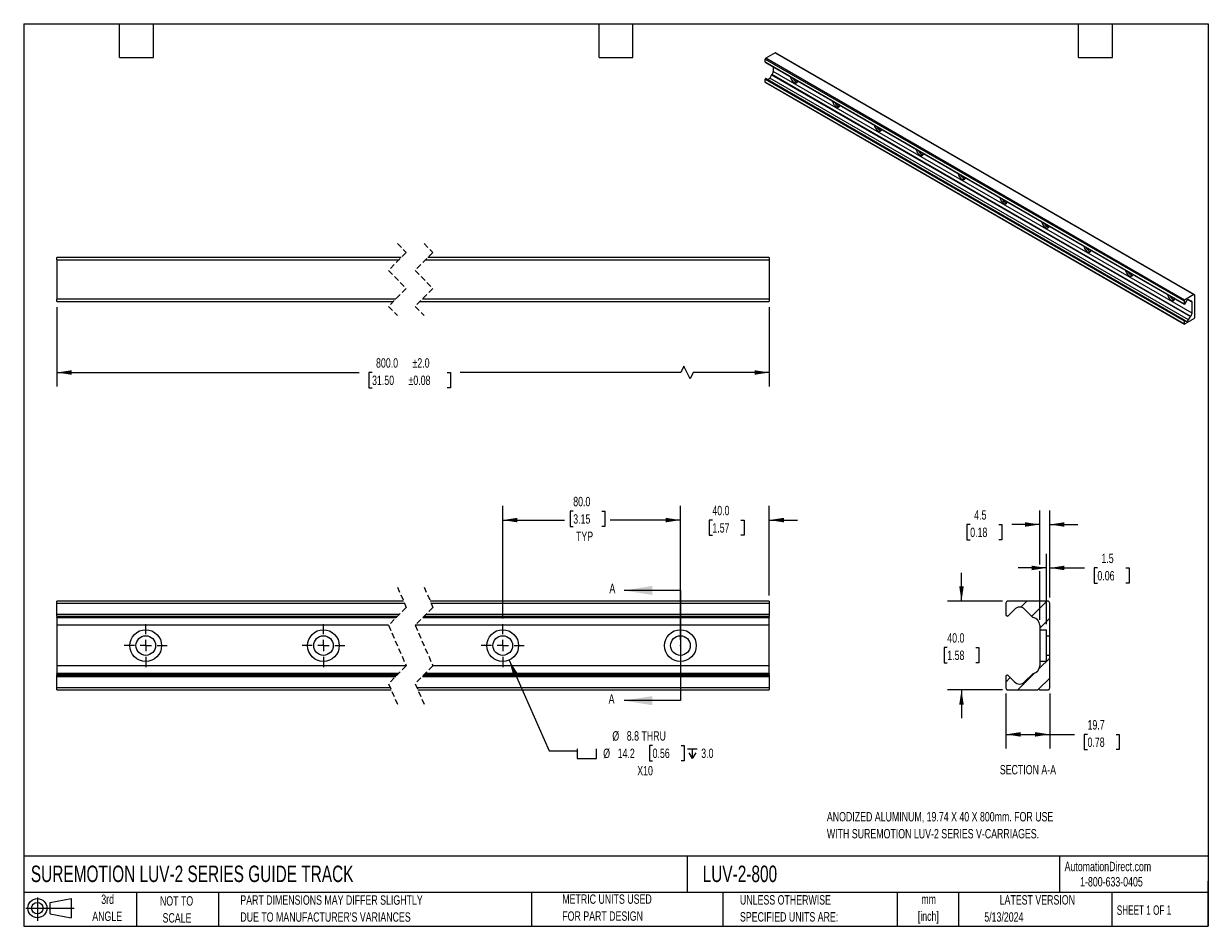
# Model space of a CAD drawing. Header units: millimetres. Extents: x 13 to 546, y 13 to 419.
import ezdxf

# ---------------------------------------------------------------- set-up
doc = ezdxf.new("R2010")
doc.units = ezdxf.units.MM
doc.header["$LTSCALE"] = 2
doc.header["$PDSIZE"] = -1
doc.linetypes.add('CENTERX2', pattern=[20.32, 12.7, -2.54, 2.54, -2.54])
doc.linetypes.add('HIDDEN', pattern=[1.905, 1.27, -0.635])
for name, color, linetype in [('CENTER', 40, 'CENTERX2'), ('HATCH', 6, 'Continuous'), ('SLD-DEFPOINTS', 7, 'Continuous')]:
    doc.layers.add(name, color=color, linetype=linetype)
doc.layers.add('DIMENSIONS', color=140, linetype='Continuous', lineweight=25)
doc.layers.add('TEXT', color=140, linetype='Continuous', lineweight=25)
doc.styles.add('SLDTEXTSTYLE0', font='TXT', dxfattribs={"width": 0.7})
doc.styles.add('SLDTEXTSTYLE1', font='TXT', dxfattribs={"width": 0.65})
doc.dimstyles.new('SLDDIMSTYLE0', dxfattribs={"dimtxt": 4.316016, "dimasz": 6.604, "dimexe": 0, "dimexo": 0.0625, "dimgap": 1.079004, "dimtad": 0, "dimtih": 1, "dimtoh": 1, "dimrnd": 1e-09, "dimzin": 4, "dimdsep": 46, "dimtxsty": 'SLDTEXTSTYLE0', "dimsah": 1, "dimcen": 0.09, "dimadec": 0, "dimazin": 1, "dimtfac": 1, "dimtmove": 0, "dimatfit": 0, "dimfxl": 0, "dimfrac": 2, "dimtolj": 1, "dimtzin": 12, "dimarcsym": 0})
doc.dimstyles.new('SLDDIMSTYLE1', dxfattribs={"dimtxt": 4.316016, "dimasz": 6.604, "dimexe": 0, "dimexo": 0.0625, "dimgap": 1.079004, "dimtad": 0, "dimtih": 1, "dimtoh": 1, "dimrnd": 1e-09, "dimzin": 4, "dimdsep": 46, "dimtxsty": 'SLDTEXTSTYLE0', "dimsah": 1, "dimcen": 0.09, "dimadec": 0, "dimazin": 1, "dimtfac": 1, "dimtofl": 0, "dimtmove": 0, "dimatfit": 3, "dimfxl": 0, "dimfrac": 2, "dimtolj": 1, "dimtzin": 12, "dimarcsym": 0})
doc.dimstyles.new('SLDDIMSTYLE2', dxfattribs={"dimtxt": 4.316016, "dimasz": 6.604, "dimexe": 0, "dimexo": 0.0625, "dimgap": 1.079004, "dimtad": 0, "dimtih": 1, "dimtoh": 1, "dimrnd": 1e-09, "dimzin": 12, "dimdsep": 46, "dimtxsty": 'SLDTEXTSTYLE0', "dimsah": 1, "dimcen": 0, "dimadec": 0, "dimazin": 3, "dimtfac": 1, "dimtofl": 0, "dimtmove": 0, "dimatfit": 3, "dimfxl": 0, "dimfrac": 2, "dimtolj": 1, "dimtzin": 12, "dimarcsym": 0})
doc.dimstyles.new('SLDDIMSTYLE3', dxfattribs={"dimtxt": 4.316016, "dimasz": 6.604, "dimexe": 0, "dimexo": 0.0625, "dimgap": 1.079004, "dimtad": 0, "dimtih": 1, "dimtoh": 1, "dimrnd": 1e-09, "dimzin": 4, "dimdsep": 46, "dimtxsty": 'SLDTEXTSTYLE0', "dimsah": 1, "dimcen": 0.09, "dimadec": 0, "dimazin": 1, "dimtol": 1, "dimtp": 2, "dimtm": 2, "dimtfac": 1, "dimtofl": 0, "dimtmove": 0, "dimatfit": 3, "dimfxl": 0, "dimfrac": 2, "dimtolj": 1, "dimarcsym": 0})
doc.dimstyles.new('SLDDIMSTYLE4', dxfattribs={"dimtxt": 4.316016, "dimasz": 6.604, "dimexe": 0, "dimexo": 0.0625, "dimgap": 1.079004, "dimtad": 0, "dimtih": 1, "dimtoh": 1, "dimrnd": 1e-09, "dimzin": 12, "dimdsep": 46, "dimtxsty": 'SLDTEXTSTYLE0', "dimsah": 1, "dimcen": 0.09, "dimadec": 0, "dimazin": 3, "dimtfac": 1, "dimtmove": 0, "dimatfit": 0, "dimfxl": 0, "dimfrac": 2, "dimtolj": 1, "dimtzin": 12, "dimarcsym": 0})
doc.dimstyles.new('SLDDIMSTYLE5', dxfattribs={"dimtxt": 4.316016, "dimasz": 6.604, "dimexe": 0, "dimexo": 0.0625, "dimgap": 1.079004, "dimtad": 0, "dimtih": 1, "dimtoh": 1, "dimrnd": 1e-09, "dimzin": 12, "dimdsep": 46, "dimtxsty": 'SLDTEXTSTYLE0', "dimsah": 1, "dimcen": 0.09, "dimadec": 0, "dimazin": 3, "dimtfac": 1, "dimtofl": 0, "dimtmove": 0, "dimatfit": 3, "dimfxl": 0, "dimfrac": 2, "dimtolj": 1, "dimtzin": 12, "dimarcsym": 0})

# ---------------------------------------------------------------- blocks, each defined once
blk = doc.blocks.new('Block11')
at = {"color": 7, "linetype": 'Continuous', "lineweight": 18}
for p, q in [((0, 5.76), (21.75, 5.76)), ((5.18, 10.62), (5.18, 0)), ((10.96, 8.33), (20.35, 10.06)), ((10.96, 3.19), (10.96, 8.33)), ((20.35, 10.06), (20.35, 1.46)), ((10.96, 3.19), (20.35, 1.46))]:
    blk.add_line(p, q, dxfattribs=at)
for radius in [4.3, 2.57]:
    blk.add_circle((5.18, 5.76), radius, dxfattribs=at)
blk = doc.blocks.new('Block12')
at = {"layer": 'SLD-DEFPOINTS'}
blk.add_blockref('Block11', (0, 0), dxfattribs=at)
blk = doc.blocks.new('_D')
at = {"layer": 'DIMENSIONS'}
for p, q in [((308.41, 141.65), (308.41, 201.95)), ((348.41, 161.66), (348.41, 201.95)), ((308.41, 195.6), (295.71, 195.6)), ((322.79, 195.6), (321.34, 195.6)), ((321.34, 195.6), (321.34, 188.74)), ((335.61, 195.6), (337.06, 195.6)), ((337.06, 195.6), (337.06, 188.74)), ((348.41, 195.6), (361.11, 195.6)), ((321.34, 188.74), (322.79, 188.74)), ((337.06, 188.74), (335.61, 188.74))]:
    blk.add_line(p, q, dxfattribs=at)
for points in [[(308.41, 195.6), (301.81, 196.62), (301.81, 194.58)], [(348.41, 195.6), (355.02, 194.58), (355.02, 196.62)]]:
    blk.add_solid(points, dxfattribs=at)
at = {"layer": 'DIMENSIONS', "char_height": 4.233, "attachment_point": 1, "style": 'SLDTEXTSTYLE0'}
for s, insert in [('40.0', (322.79, 202.02)), ('1.57', (322.79, 194.2))]:
    blk.add_mtext(s, dxfattribs=dict(at, insert=insert))
blk = doc.blocks.new('_D_1')
at = {"layer": 'DIMENSIONS'}
for p, q in [((228.41, 151.32), (228.41, 201.95)), ((260.14, 199.64), (258.69, 199.64)), ((258.69, 199.64), (258.69, 192.78)), ((272.97, 199.64), (274.42, 199.64)), ((274.42, 199.64), (274.42, 192.78)), ((308.41, 141.65), (308.41, 201.95)), ((228.41, 195.6), (256.28, 195.6)), ((258.69, 192.78), (260.14, 192.78)), ((274.42, 192.78), (272.97, 192.78)), ((308.41, 195.6), (276.83, 195.6))]:
    blk.add_line(p, q, dxfattribs=at)
for points in [[(228.41, 195.6), (235.02, 194.58), (235.02, 196.62)], [(308.41, 195.6), (301.81, 196.62), (301.81, 194.58)]]:
    blk.add_solid(points, dxfattribs=at)
at = {"layer": 'DIMENSIONS', "char_height": 4.233, "attachment_point": 1, "style": 'SLDTEXTSTYLE0'}
for s, insert in [('80.0', (260.14, 206.06)), ('3.15', (260.14, 198.23)), ('TYP', (261.38, 190.41))]:
    blk.add_mtext(s, dxfattribs=dict(at, insert=insert))
blk = doc.blocks.new('SW_SYMBOL_HOLE_SPOT')
at = {"layer": 'DIMENSIONS', "color": 0}
for p, q in [((0, 1750), (0, 150)), ((0, 150), (3200, 150)), ((3200, 150), (3200, 1750))]:
    blk.add_line(p, q, dxfattribs=at)
blk = doc.blocks.new('SW_SYMBOL_HOLE_DEPTH')
at = {"layer": 'DIMENSIONS', "color": 0}
for p, q in [((0, 1750), (1600, 1750)), ((200, 1110), (800, 150)), ((800, 1750), (800, 150)), ((1400, 1110), (800, 150))]:
    blk.add_line(p, q, dxfattribs=at)
blk = doc.blocks.new('_D_2')
at = {"layer": 'DIMENSIONS'}
for p, q in [((231.28, 132.59), (249.28, 91.65)), ((249.28, 91.65), (261.98, 91.65)), ((295.88, 94.12), (294.43, 94.12)), ((294.43, 94.12), (294.43, 87.26)), ((308.7, 94.12), (310.15, 94.12)), ((310.15, 94.12), (310.15, 87.26)), ((294.43, 87.26), (295.88, 87.26)), ((310.15, 87.26), (308.7, 87.26))]:
    blk.add_line(p, q, dxfattribs=at)
blk.add_solid([(231.28, 132.59), (233.01, 126.13), (234.87, 126.95)], dxfattribs=at)
at = {"layer": 'DIMENSIONS', "xscale": 0.002688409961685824, "yscale": 0.002688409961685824, "zscale": 0.002688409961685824}
for name, p in [('SW_SYMBOL_HOLE_SPOT', (261.98, 87.83)), ('SW_SYMBOL_HOLE_DEPTH', (311.6, 87.83))]:
    blk.add_blockref(name, p, dxfattribs=at)
at = {"layer": 'DIMENSIONS', "char_height": 4.233, "attachment_point": 1, "style": 'SLDTEXTSTYLE0'}
for s, insert in [('%%c', (277.74, 100.54)), ('8.8 THRU', (284.25, 100.54)), ('%%c', (273.64, 92.71)), ('14.2', (280.15, 92.71)), ('0.56', (295.88, 92.71)), ('3.0', (317.78, 92.71)), ('X10', (288.97, 84.89))]:
    blk.add_mtext(s, dxfattribs=dict(at, insert=insert))
blk = doc.blocks.new('SW_CENTERMARKSYMBOL_0')
at = {"layer": 'CENTER', "color": 0}
for p, q in [((0, 5.08), (0, 9.66)), ((0, 0), (-2.54, 0)), ((0, 0), (0, 2.54)), ((0, 0), (0, -2.54)), ((0, 0), (2.54, 0)), ((5.08, 0), (9.66, 0)), ((-5.08, 0), (-9.66, 0)), ((0, -5.08), (0, -9.66))]:
    blk.add_line(p, q, dxfattribs=at)
blk = doc.blocks.new('SW_CENTERMARKSYMBOL_1')
at = {"layer": 'CENTER', "color": 0}
for p, q in [((0, 5.08), (0, 9.66)), ((0, 0), (-2.54, 0)), ((0, 0), (0, 2.54)), ((0, 0), (0, -2.54)), ((0, 0), (2.54, 0)), ((5.08, 0), (9.66, 0)), ((-5.08, 0), (-9.66, 0)), ((0, -5.08), (0, -9.66))]:
    blk.add_line(p, q, dxfattribs=at)
blk = doc.blocks.new('SW_CENTERMARKSYMBOL_2')
at = {"layer": 'CENTER', "color": 0}
for p, q in [((0, 5.08), (0, 9.66)), ((0, 0), (-2.54, 0)), ((0, 0), (0, 2.54)), ((0, 0), (0, -2.54)), ((0, 0), (2.54, 0)), ((5.08, 0), (9.66, 0)), ((-5.08, 0), (-9.66, 0)), ((0, -5.08), (0, -9.66))]:
    blk.add_line(p, q, dxfattribs=at)
blk = doc.blocks.new('_D_3')
at = {"layer": 'DIMENSIONS'}
for p, q in [((27.68, 291.51), (27.68, 255.7)), ((348.41, 291.51), (348.41, 255.7)), ((27.68, 262.05), (163.71, 262.05)), ((169.56, 262.05), (168.11, 262.05)), ((168.11, 262.05), (168.11, 255.19)), ((203.41, 262.05), (204.86, 262.05)), ((204.86, 262.05), (204.86, 255.19)), ((308.56, 262.05), (209.26, 262.05)), ((309.97, 264.87), (308.56, 262.05)), ((312.79, 259.23), (309.97, 264.87)), ((314.2, 262.05), (312.79, 259.23)), ((348.41, 262.05), (314.2, 262.05)), ((168.11, 255.19), (169.56, 255.19)), ((204.86, 255.19), (203.41, 255.19))]:
    blk.add_line(p, q, dxfattribs=at)
for points in [[(27.68, 262.05), (34.28, 261.03), (34.28, 263.06)], [(348.41, 262.05), (341.81, 263.06), (341.81, 261.03)]]:
    blk.add_solid(points, dxfattribs=at)
at = {"layer": 'DIMENSIONS', "char_height": 4.233, "attachment_point": 1, "style": 'SLDTEXTSTYLE0'}
for s, insert in [('800.0', (171.35, 268.47)), ('±2.0', (187.77, 268.47)), ('31.50', (169.56, 260.65)), ('±0.08', (185.97, 260.65))]:
    blk.add_mtext(s, dxfattribs=dict(at, insert=insert))
blk = doc.blocks.new('_D_4')
at = {"layer": 'DIMENSIONS'}
for p, q in [((470.21, 175.58), (470.21, 199.96)), ((474.71, 160.67), (474.71, 199.96)), ((438.88, 193.61), (437.44, 193.61)), ((437.44, 193.61), (437.44, 186.75)), ((451.71, 193.61), (453.16, 193.61)), ((453.16, 193.61), (453.16, 186.75)), ((470.21, 193.61), (457.56, 193.61)), ((474.71, 193.61), (487.41, 193.61)), ((437.44, 186.75), (438.88, 186.75)), ((453.16, 186.75), (451.71, 186.75)), ((470.21, 150.76), (470.21, 172.53))]:
    blk.add_line(p, q, dxfattribs=at)
for points in [[(470.21, 193.61), (463.6, 194.63), (463.6, 192.6)], [(474.71, 193.61), (481.31, 192.6), (481.31, 194.63)]]:
    blk.add_solid(points, dxfattribs=at)
at = {"layer": 'DIMENSIONS', "char_height": 4.233, "attachment_point": 1, "style": 'SLDTEXTSTYLE0'}
for s, insert in [('4.5', (440.68, 200.03)), ('0.18', (438.88, 192.21))]:
    blk.add_mtext(s, dxfattribs=dict(at, insert=insert))
blk = doc.blocks.new('_D_5')
at = {"layer": 'DIMENSIONS'}
for p, q in [((434.97, 159.12), (434.97, 171.82)), ((453.42, 159.12), (428.62, 159.12)), ((428.56, 138.24), (427.11, 138.24)), ((427.11, 138.24), (427.11, 131.38)), ((441.38, 138.24), (442.83, 138.24)), ((442.83, 138.24), (442.83, 131.38)), ((427.11, 131.38), (428.56, 131.38)), ((442.83, 131.38), (441.38, 131.38)), ((453.42, 119.11), (428.62, 119.11)), ((434.97, 119.11), (434.97, 106.41))]:
    blk.add_line(p, q, dxfattribs=at)
for points in [[(434.97, 159.12), (435.98, 165.72), (433.95, 165.72)], [(434.97, 119.11), (433.95, 112.5), (435.98, 112.5)]]:
    blk.add_solid(points, dxfattribs=at)
at = {"layer": 'DIMENSIONS', "char_height": 4.233, "attachment_point": 1, "style": 'SLDTEXTSTYLE0'}
for s, insert in [('40.0', (428.56, 144.66)), ('1.58', (428.56, 136.84))]:
    blk.add_mtext(s, dxfattribs=dict(at, insert=insert))
blk = doc.blocks.new('_D_6')
at = {"layer": 'DIMENSIONS'}
for p, q in [((454.97, 117.56), (454.97, 92.76)), ((474.71, 117.56), (474.71, 92.76)), ((454.97, 99.11), (474.71, 99.11)), ((474.71, 99.11), (485.86, 99.11)), ((491.71, 99.11), (490.26, 99.11)), ((490.26, 99.11), (490.26, 92.25)), ((504.54, 99.11), (505.99, 99.11)), ((505.99, 99.11), (505.99, 92.25)), ((490.26, 92.25), (491.71, 92.25)), ((505.99, 92.25), (504.54, 92.25))]:
    blk.add_line(p, q, dxfattribs=at)
for points in [[(454.97, 99.11), (461.57, 98.09), (461.57, 100.12)], [(474.71, 99.11), (468.1, 100.12), (468.1, 98.09)]]:
    blk.add_solid(points, dxfattribs=at)
at = {"layer": 'DIMENSIONS', "char_height": 4.233, "attachment_point": 1, "style": 'SLDTEXTSTYLE0'}
for s, insert in [('19.7', (491.71, 105.53)), ('0.78', (491.71, 97.7))]:
    blk.add_mtext(s, dxfattribs=dict(at, insert=insert))
blk = doc.blocks.new('_D_7')
at = {"layer": 'DIMENSIONS'}
for p, q in [((473.21, 148.78), (473.21, 180.41)), ((474.71, 160.67), (474.71, 180.41)), ((473.21, 174.06), (460.51, 174.06)), ((474.71, 174.06), (490.32, 174.06)), ((496.17, 174.06), (494.72, 174.06)), ((494.72, 174.06), (494.72, 167.2)), ((509, 174.06), (510.45, 174.06)), ((510.45, 174.06), (510.45, 167.2)), ((494.72, 167.2), (496.17, 167.2)), ((510.45, 167.2), (509, 167.2))]:
    blk.add_line(p, q, dxfattribs=at)
for points in [[(473.21, 174.06), (466.6, 175.07), (466.6, 173.04)], [(474.71, 174.06), (481.31, 173.04), (481.31, 175.07)]]:
    blk.add_solid(points, dxfattribs=at)
at = {"layer": 'DIMENSIONS', "char_height": 4.233, "attachment_point": 1, "style": 'SLDTEXTSTYLE0'}
for s, insert in [('1.5', (497.97, 180.48)), ('0.06', (496.17, 172.66))]:
    blk.add_mtext(s, dxfattribs=dict(at, insert=insert))

msp = doc.modelspace()

# ---------------------------------------------------------------- hatches: boundary and pattern name
at = {"layer": 'HATCH'}
h = msp.add_hatch(dxfattribs=at)
h.set_pattern_fill('ANSI31', color=256, scale=2, style=0)
edge = h.paths.add_edge_path(flags=0)
edge.add_arc((467.431, 152.379), 0.635, 225, 258.68754)
edge.add_arc((466.598, 148.216), 3.61, 0, 78.68754, ccw=False)
edge.add_line((470.208, 148.216), (470.208, 146.236))
edge.add_line((470.208, 146.236), (473.208, 146.236))
edge.add_line((473.208, 146.236), (473.208, 143.518))
edge.add_line((473.208, 143.518), (474.708, 143.518))
edge.add_line((474.708, 143.518), (474.708, 158.126))
edge.add_arc((473.718, 158.126), 0.99, 0, 90)
edge.add_line((473.718, 159.116), (455.958, 159.116))
edge.add_arc((455.958, 158.126), 0.99, 90, 180)
edge.add_line((454.968, 158.126), (454.968, 153.036))
edge.add_arc((455.608, 153.036), 0.64, 180, 269.99997)
edge.add_arc((455.608, 152.826), 0.43, 269.99992, 315)
edge.add_line((455.912, 152.522), (458.794, 155.403))
edge.add_arc((461.148, 153.266), 3.18, 45, 137.77713, ccw=False)
edge.add_line((463.397, 155.515), (466.982, 151.93))
h = msp.add_hatch(dxfattribs=at)
h.set_pattern_fill('ANSI31', color=256, scale=2, style=0)
edge = h.paths.add_edge_path(flags=0)
edge.add_arc((455.608, 125.186), 0.64, 90.00003, 180)
edge.add_line((454.968, 125.186), (454.968, 120.096))
edge.add_arc((455.958, 120.096), 0.99, 180, 270)
edge.add_line((455.958, 119.106), (469.378, 119.106))
edge.add_arc((469.708, 119.106), 0.33, 0, 180, ccw=False)
edge.add_line((470.038, 119.106), (473.718, 119.106))
edge.add_arc((473.718, 120.096), 0.99, 270, 360)
edge.add_line((474.708, 120.096), (474.708, 134.704))
edge.add_line((474.708, 134.704), (473.208, 134.704))
edge.add_line((473.208, 134.704), (473.208, 131.987))
edge.add_line((473.208, 131.987), (470.208, 131.987))
edge.add_line((470.208, 131.987), (470.208, 130.006))
edge.add_arc((466.598, 130.006), 3.61, 281.31246, 360, ccw=False)
edge.add_arc((467.431, 125.844), 0.635, 101.31246, 135)
edge.add_line((466.982, 126.293), (463.397, 122.708))
edge.add_arc((461.148, 124.956), 3.18, 224.94938, 315, ccw=False)
edge.add_line((458.898, 122.71), (455.913, 125.7))
edge.add_arc((455.608, 125.396), 0.43, 44.94936, 90.00005)

# ---------------------------------------------------------------- linework, layer by layer
for p, q in [((351.059, 405.949), (346.873, 403.533)), ((351.059, 405.949), (539.62, 297.095)), ((539.785, 297.111), (351.224, 405.966)), ((346.639, 403.129), (535.201, 294.274)), ((346.639, 401.743), (346.639, 403.129)), ((535.201, 292.889), (346.639, 401.743)), ((346.683, 401.646), (535.245, 292.791)), ((535.434, 294.678), (346.873, 403.533)), ((349.471, 396.099), (348.626, 394.635)), ((349.471, 396.099), (538.033, 287.245)), ((538.109, 287.336), (349.547, 396.19)), ((350.231, 399.597), (350.231, 397.549)), ((538.793, 288.694), (350.231, 397.549)), ((346.639, 394.163), (535.201, 285.309)), ((346.639, 392.778), (346.639, 394.163)), ((535.201, 283.923), (346.639, 392.778)), ((346.708, 392.627), (535.269, 283.772)), ((346.79, 394.424), (535.352, 285.57)), ((535.424, 285.577), (346.862, 394.431)), ((537.188, 285.781), (348.626, 394.635)), ((27.675, 312.798), (27.675, 313.788)), ((182.733, 313.788), (27.675, 313.788)), ((27.675, 312.798), (27.675, 295.038)), ((27.675, 312.798), (181.743, 312.798)), ((193.743, 312.798), (348.412, 312.798)), ((348.412, 313.788), (194.733, 313.788)), ((348.412, 313.788), (348.412, 312.798)), ((348.412, 312.798), (348.412, 295.038)), ((180.203, 295.038), (27.675, 295.038)), ((27.675, 294.048), (27.675, 295.038)), ((27.675, 294.048), (179.213, 294.048)), ((191.213, 294.048), (348.412, 294.048)), ((348.412, 295.038), (192.203, 295.038)), ((348.412, 295.038), (348.412, 294.048)), ((535.201, 294.274), (535.201, 292.889)), ((536.103, 294.054), (535.423, 292.877)), ((539.62, 297.095), (535.434, 294.678)), ((538.793, 293.651), (536.89, 294.749)), ((538.033, 294.222), (537.179, 294.715)), ((538.033, 294.222), (537.188, 294.71)), ((538.793, 288.694), (538.793, 293.651)), ((539.854, 296.96), (539.854, 286.609)), ((535.201, 285.309), (535.201, 283.923)), ((535.424, 285.577), (536.127, 285.169)), ((538.597, 285.615), (535.434, 283.789)), ((537.188, 285.781), (538.033, 287.245)), ((538.675, 285.749), (538.753, 285.704)), ((539.62, 286.205), (538.753, 285.704)), ((183.74, 159.116), (27.675, 159.116)), ((27.675, 158.126), (27.675, 159.116)), ((27.675, 158.126), (184.172, 158.126)), ((27.675, 153.036), (27.675, 158.126)), ((348.412, 159.116), (195.74, 159.116)), ((196.172, 158.126), (348.412, 158.126)), ((348.412, 159.116), (348.412, 158.126)), ((348.412, 158.126), (348.412, 153.036)), ((454.968, 158.126), (454.968, 153.036)), ((455.912, 152.522), (458.794, 155.403)), ((473.718, 159.116), (455.958, 159.116)), ((463.397, 155.515), (466.982, 151.93)), ((474.708, 143.518), (474.708, 158.126)), ((181.72, 153.036), (27.675, 153.036)), ((27.675, 152.396), (27.675, 153.036)), ((27.675, 152.396), (181.08, 152.396)), ((27.675, 152.396), (27.675, 151.93)), ((180.614, 151.93), (27.675, 151.93)), ((27.675, 151.756), (27.675, 151.93)), ((27.675, 151.756), (180.44, 151.756)), ((27.675, 151.756), (27.675, 148.216)), ((192.44, 151.756), (348.412, 151.756)), ((348.412, 151.93), (192.614, 151.93)), ((193.08, 152.396), (348.412, 152.396)), ((348.412, 153.036), (193.72, 153.036)), ((348.412, 153.036), (348.412, 152.396)), ((348.412, 151.93), (348.412, 152.396)), ((348.412, 151.93), (348.412, 151.756)), ((348.412, 148.216), (348.412, 151.756)), ((177.004, 148.216), (27.675, 148.216)), ((27.675, 148.216), (27.675, 130.006)), ((348.412, 148.216), (189.004, 148.216)), ((348.412, 130.006), (348.412, 148.216)), ((470.208, 148.216), (470.208, 146.236)), ((470.208, 146.236), (470.208, 131.987)), ((470.208, 146.236), (473.208, 146.236)), ((473.208, 143.518), (473.208, 146.236)), ((473.208, 134.704), (473.208, 143.518)), ((473.208, 143.518), (474.708, 143.518)), ((474.708, 134.704), (474.708, 143.518)), ((473.208, 131.987), (473.208, 134.704)), ((474.708, 134.704), (473.208, 134.704)), ((474.708, 120.096), (474.708, 134.704)), ((184.941, 130.006), (27.675, 130.006)), ((27.675, 130.006), (27.675, 126.466)), ((348.412, 130.006), (196.941, 130.006)), ((348.412, 126.466), (348.412, 130.006)), ((470.208, 131.987), (470.208, 130.006)), ((473.208, 131.987), (470.208, 131.987)), ((181.505, 126.466), (27.675, 126.466)), ((27.675, 126.293), (27.675, 126.466)), ((27.675, 126.293), (181.332, 126.293)), ((27.675, 126.293), (27.675, 125.826)), ((27.675, 125.186), (27.675, 125.826)), ((27.675, 125.826), (180.865, 125.826)), ((27.675, 125.186), (180.225, 125.186)), ((27.675, 120.096), (27.675, 125.186)), ((192.225, 125.186), (348.412, 125.186)), ((192.865, 125.826), (348.412, 125.826)), ((193.332, 126.293), (348.412, 126.293)), ((348.412, 126.466), (193.505, 126.466)), ((348.412, 126.466), (348.412, 126.293)), ((348.412, 125.826), (348.412, 126.293)), ((348.412, 125.826), (348.412, 125.186)), ((348.412, 125.186), (348.412, 120.096)), ((454.968, 125.186), (454.968, 120.096)), ((458.898, 122.71), (455.913, 125.7)), ((466.982, 126.293), (463.397, 122.708)), ((177.773, 120.096), (27.675, 120.096)), ((27.675, 119.106), (27.675, 120.096)), ((27.675, 119.106), (178.205, 119.106)), ((348.412, 120.096), (189.773, 120.096)), ((190.205, 119.106), (348.412, 119.106)), ((348.412, 120.096), (348.412, 119.106)), ((455.958, 119.106), (469.378, 119.106)), ((470.038, 119.106), (473.718, 119.106))]:
    msp.add_line(p, q)
at = {"color": 7, "linetype": 'HIDDEN', "lineweight": 18}
for p, q in [((180.973, 320.138), (184.973, 316.028)), ((192.973, 320.138), (196.973, 316.028)), ((184.973, 316.028), (176.973, 308.028)), ((196.973, 316.028), (188.973, 308.028)), ((176.973, 308.028), (184.973, 299.808)), ((188.973, 308.028), (196.973, 299.808)), ((184.973, 299.808), (176.973, 291.808)), ((196.973, 299.808), (188.973, 291.808)), ((176.973, 291.808), (180.973, 287.698)), ((188.973, 291.808), (192.973, 287.698)), ((180.973, 165.466), (184.973, 156.289)), ((192.973, 165.466), (196.973, 156.289)), ((184.973, 156.289), (176.973, 148.289)), ((196.973, 156.289), (188.973, 148.289)), ((176.973, 148.289), (184.973, 129.934)), ((188.973, 148.289), (196.973, 129.934)), ((184.973, 129.934), (176.973, 121.934)), ((196.973, 129.934), (188.973, 121.934)), ((176.973, 121.934), (180.973, 112.756)), ((188.973, 121.934), (192.973, 112.756))]:
    msp.add_line(p, q, dxfattribs=at)
at = {"flags": 128}
for points in [[(358.022, 395.1), (358.022, 395.098), (358.146, 394.616), (358.346, 394.133), (358.612, 393.672), (358.931, 393.258), (359.286, 392.909), (359.659, 392.645), (360.033, 392.478), (360.388, 392.416), (360.706, 392.464), (360.972, 392.617), (361.172, 392.869), (361.297, 393.208), (361.297, 393.209)], [(348.626, 394.635), (348.512, 394.462), (348.382, 394.307), (348.242, 394.177), (348.095, 394.076), (347.949, 394.008), (347.809, 393.976), (347.679, 393.981), (347.593, 394.009)], [(359.08, 394.489), (359.319, 394.081), (359.638, 393.666), (359.993, 393.318), (360.366, 393.053), (360.74, 392.886), (361.095, 392.825), (361.146, 392.825)], [(376.878, 384.215), (376.878, 384.212), (377.003, 383.731), (377.203, 383.248), (377.469, 382.787), (377.787, 382.372), (378.142, 382.024), (378.516, 381.76), (378.889, 381.592), (379.244, 381.531), (379.563, 381.578), (379.828, 381.732), (380.029, 381.984), (380.153, 382.322), (380.153, 382.324)], [(377.936, 383.604), (378.176, 383.195), (378.494, 382.78), (378.849, 382.432), (379.223, 382.168), (379.596, 382.001), (379.951, 381.939), (380.003, 381.939)], [(395.734, 373.329), (395.735, 373.327), (395.859, 372.845), (396.059, 372.362), (396.325, 371.902), (396.643, 371.487), (396.998, 371.138), (397.372, 370.874), (397.745, 370.707), (398.1, 370.645), (398.419, 370.693), (398.685, 370.846), (398.885, 371.098), (399.009, 371.437), (399.009, 371.438)], [(396.792, 372.719), (397.032, 372.31), (397.35, 371.895), (397.705, 371.547), (398.079, 371.282), (398.453, 371.115), (398.807, 371.054), (398.859, 371.054)], [(414.59, 362.444), (414.591, 362.441), (414.715, 361.96), (414.915, 361.477), (415.181, 361.016), (415.499, 360.601), (415.854, 360.253), (416.228, 359.989), (416.602, 359.822), (416.957, 359.76), (417.275, 359.807), (417.541, 359.961), (417.741, 360.213), (417.865, 360.551), (417.866, 360.553)], [(415.648, 361.833), (415.888, 361.424), (416.206, 361.01), (416.561, 360.661), (416.935, 360.397), (417.309, 360.23), (417.664, 360.168), (417.715, 360.168)], [(433.446, 351.558), (433.447, 351.556), (433.571, 351.074), (433.771, 350.591), (434.037, 350.131), (434.355, 349.716), (434.71, 349.368), (435.084, 349.103), (435.458, 348.936), (435.813, 348.875), (436.131, 348.922), (436.397, 349.075), (436.597, 349.328), (436.721, 349.666), (436.722, 349.668)], [(434.504, 350.948), (434.744, 350.539), (435.063, 350.124), (435.418, 349.776), (435.791, 349.511), (436.165, 349.344), (436.52, 349.283), (436.571, 349.283)], [(452.303, 340.673), (452.303, 340.671), (452.427, 340.189), (452.627, 339.706), (452.893, 339.245), (453.212, 338.83), (453.567, 338.482), (453.94, 338.218), (454.314, 338.051), (454.669, 337.989), (454.987, 338.036), (455.253, 338.19), (455.453, 338.442), (455.577, 338.78), (455.578, 338.782)], [(453.36, 340.062), (453.6, 339.653), (453.919, 339.239), (454.274, 338.89), (454.647, 338.626), (455.021, 338.459), (455.376, 338.397), (455.427, 338.398)], [(471.159, 329.787), (471.159, 329.785), (471.283, 329.304), (471.484, 328.82), (471.749, 328.36), (472.068, 327.945), (472.423, 327.597), (472.796, 327.332), (473.17, 327.165), (473.525, 327.104), (473.843, 327.151), (474.109, 327.304), (474.309, 327.557), (474.434, 327.895), (474.434, 327.897)], [(472.217, 329.177), (472.457, 328.768), (472.775, 328.353), (473.13, 328.005), (473.504, 327.741), (473.877, 327.573), (474.232, 327.512), (474.284, 327.512)], [(490.015, 318.902), (490.015, 318.9), (490.14, 318.418), (490.34, 317.935), (490.606, 317.474), (490.924, 317.06), (491.279, 316.711), (491.653, 316.447), (492.026, 316.28), (492.381, 316.218), (492.7, 316.265), (492.966, 316.419), (493.166, 316.671), (493.29, 317.009), (493.29, 317.011)], [(491.073, 318.291), (491.313, 317.883), (491.631, 317.468), (491.986, 317.119), (492.36, 316.855), (492.733, 316.688), (493.088, 316.626), (493.14, 316.627)], [(508.871, 308.017), (508.872, 308.014), (508.996, 307.533), (509.196, 307.049), (509.462, 306.589), (509.78, 306.174), (510.135, 305.826), (510.509, 305.561), (510.882, 305.394), (511.237, 305.333), (511.556, 305.38), (511.822, 305.534), (512.022, 305.786), (512.146, 306.124), (512.146, 306.126)], [(509.929, 307.406), (510.169, 306.997), (510.487, 306.582), (510.842, 306.234), (511.216, 305.97), (511.59, 305.803), (511.945, 305.741), (511.996, 305.741)], [(527.727, 297.131), (527.728, 297.129), (527.852, 296.647), (528.052, 296.164), (528.318, 295.703), (528.636, 295.289), (528.991, 294.94), (529.365, 294.676), (529.739, 294.509), (530.094, 294.447), (530.412, 294.495), (530.678, 294.648), (530.878, 294.9), (531.002, 295.239), (531.003, 295.24)], [(528.785, 296.52), (529.025, 296.112), (529.343, 295.697), (529.698, 295.349), (530.072, 295.084), (530.446, 294.917), (530.801, 294.856), (530.852, 294.856)], [(537.188, 294.71), (537.07, 294.753), (536.936, 294.757), (536.79, 294.721), (536.639, 294.647), (536.489, 294.539), (536.346, 294.399), (536.215, 294.236), (536.103, 294.054)], [(538.793, 293.651), (538.781, 293.811), (538.743, 293.953), (538.683, 294.071), (538.6, 294.162), (538.498, 294.224), (538.38, 294.255), (538.249, 294.253), (538.109, 294.219)], [(536.127, 285.169), (536.241, 285.127), (536.37, 285.122), (536.511, 285.154), (536.657, 285.221), (536.804, 285.322), (536.944, 285.453), (537.074, 285.608), (537.188, 285.781)], [(538.753, 285.704), (538.747, 285.735), (538.73, 285.755), (538.705, 285.76), (538.675, 285.749), (538.645, 285.725), (538.62, 285.691), (538.603, 285.652), (538.597, 285.615)]]:
    msp.add_lwpolyline(points, dxfattribs=at)
for centre, radius in [((67.675, 139.111), 7.125), ((147.675, 139.111), 7.125), ((228.412, 139.111), 7.125), ((308.412, 139.111), 7.125), ((67.675, 139.111), 4.407), ((147.675, 139.111), 4.407), ((228.412, 139.111), 4.407), ((308.412, 139.111), 4.407)]:
    msp.add_circle(centre, radius)
for centre, radius, start, end in [((351.155, 405.815), 0.166, 65.69288, 125.61758), ((347.146, 403.106), 0.507, 122.60548, 177.39452), ((346.744, 401.732), 0.105, 173.70115, 234.98667), ((349.759, 395.936), 0.331, 129.70498, 150.46409), ((348.35, 397.645), 1.884, 309.4674, 357.07834), ((346.801, 392.76), 0.163, 173.70115, 234.98667), ((346.967, 394.148), 0.328, 122.60548, 177.39452), ((346.832, 394.366), 0.072, 65.60551, 125.63088), ((535.708, 294.251), 0.507, 122.60548, 177.39452), ((538.074, 294.304), 0.0914, 242.90378, 292.42857), ((539.711, 296.983), 0.144, 350.78596, 129.20329), ((535.293, 292.874), 0.0932, 170.78597, 309.20332), ((535.242, 292.977), 0.207, 301.95467, 331.14439), ((536.912, 288.79), 1.884, 309.4674, 357.07834), ((535.343, 283.9), 0.144, 170.78596, 309.20329), ((535.528, 285.294), 0.328, 122.60548, 177.39452), ((535.394, 285.511), 0.072, 65.60551, 125.63088), ((538.32, 287.081), 0.331, 129.70498, 150.46409), ((539.347, 286.632), 0.507, 302.60548, 357.39452), ((455.958, 158.126), 0.99, 90, 180), ((461.148, 153.266), 3.18, 45, 137.77713), ((473.718, 158.126), 0.99, 0, 90), ((455.608, 153.036), 0.64, 180, 269.99997), ((455.608, 152.826), 0.43, 269.99992, 315), ((467.431, 152.379), 0.635, 225, 258.68754), ((466.598, 148.216), 3.61, 0, 78.68754), ((466.598, 130.006), 3.61, 281.31246, 0), ((455.608, 125.186), 0.64, 90.00003, 180), ((455.608, 125.396), 0.43, 44.94936, 90.00005), ((461.148, 124.956), 3.18, 224.94938, 315), ((467.431, 125.844), 0.635, 101.31246, 135), ((455.958, 120.096), 0.99, 180, 270), ((469.708, 119.106), 0.33, 0, 180), ((473.718, 120.096), 0.99, 270, 360)]:
    msp.add_arc(centre, radius, start, end)
at = {"color": 7, "linetype": 'Continuous', "lineweight": 0}
msp.add_point((308.412, 139.111), dxfattribs=at)
at = {"layer": 'TEXT'}
for p, q in [((12.7, 419.1), (546.1, 419.1)), ((12.7, 419.1), (12.7, 12.7)), ((55.88, 403.86), (55.88, 419.1)), ((71.12, 403.86), (71.12, 419.1)), ((271.78, 403.86), (271.78, 419.1)), ((287.02, 403.86), (287.02, 419.1)), ((487.68, 403.86), (487.68, 419.1)), ((502.92, 403.86), (502.92, 419.1)), ((546.1, 419.1), (546.1, 12.7)), ((55.88, 403.86), (71.12, 403.86)), ((271.78, 403.86), (287.02, 403.86)), ((487.68, 403.86), (502.92, 403.86)), ((308.412, 163.918), (308.412, 114.305)), ((546.1, 44.252), (12.7, 44.252)), ((311.518, 44.252), (311.518, 27.94)), ((479.151, 44.252), (479.151, 27.94)), ((546.1, 12.7), (546.1, 33.02)), ((546.1, 27.94), (12.7, 27.94)), ((63.5, 27.94), (63.5, 12.7)), ((100.423, 27.94), (100.423, 12.7)), ((241.293, 27.94), (241.293, 12.7)), ((327.56, 27.94), (327.56, 12.7)), ((406.049, 27.94), (406.049, 12.7)), ((433.624, 27.94), (433.624, 12.7)), ((502.697, 27.94), (502.697, 12.7)), ((12.7, 12.7), (546.1, 12.7))]:
    msp.add_line(p, q, dxfattribs=at)
at = {"layer": 'TEXT', "linetype": 'Continuous'}
for p, q in [((308.412, 163.918), (283.012, 163.918)), ((308.412, 114.305), (283.012, 114.305))]:
    msp.add_line(p, q, dxfattribs=at)
at = {"layer": 'TEXT'}
for points in [[(283.012, 163.918), (295.712, 161.886), (295.712, 165.95)], [(283.012, 114.305), (295.712, 112.273), (295.712, 116.337)]]:
    msp.add_solid(points, dxfattribs=at)

# ---------------------------------------------------------------- block references
at = {"layer": 'CENTER'}
for name, p in [('SW_CENTERMARKSYMBOL_2', (67.675, 139.111)), ('SW_CENTERMARKSYMBOL_1', (147.675, 139.111)), ('SW_CENTERMARKSYMBOL_0', (228.412, 139.111))]:
    msp.add_blockref(name, p, dxfattribs=at)
at = {"layer": 'SLD-DEFPOINTS'}
msp.add_blockref('Block12', (13.676, 15.108), dxfattribs=at)

# ---------------------------------------------------------------- texts
at = {"layer": 'TEXT'}
for s, insert, char_height, attachment_point, style in [('A', (276.417, 166.995), 4.316, 1, 'SLDTEXTSTYLE0'), ('A', (276.066, 117.206), 4.316, 1, 'SLDTEXTSTYLE0'), ('SECTION A-A', (464.884, 85.333), 4.23333, 2, 'SLDTEXTSTYLE0'), ('ANODIZED ALUMINUM, 19.74 X 40 X 800mm. FOR USE', (374.354, 64.162), 4.23333, 1, 'SLDTEXTSTYLE0'), ('WITH SUREMOTION LUV-2 SERIES V-CARRIAGES.', (374.354, 56.517), 4.23333, 1, 'SLDTEXTSTYLE0'), ('SUREMOTION LUV-2 SERIES GUIDE TRACK', (15.931, 40.03), 7.40833, 1, 'SLDTEXTSTYLE0'), ('LUV-2-800', (318.415, 40.03), 7.4083, 1, 'SLDTEXTSTYLE0'), ('AutomationDirect.com', (481.39, 41.753), 4.23333, 1, 'SLDTEXTSTYLE0'), ('1-800-633-0405', (488.383, 34.874), 4.23333, 1, 'SLDTEXTSTYLE0'), ('3rd', (50.493, 27.001), 4.2333, 2, 'SLDTEXTSTYLE0'), ('PART DIMENSIONS MAY DIFFER SLIGHTLY', (110.239, 26.642), 4.23333, 1, 'SLDTEXTSTYLE0'), ('METRIC UNITS USED', (255.209, 27.072), 4.23333, 1, 'SLDTEXTSTYLE0'), ('UNLESS OTHERWISE', (335.216, 26.723), 4.23333, 1, 'SLDTEXTSTYLE0'), ('LATEST VERSION', (469.104, 26.728), 4.23333, 2, 'SLDTEXTSTYLE0'), ('NOT TO', (81.537, 26.252), 4.2333, 2, 'SLDTEXTSTYLE0'), ('mm', (420.198, 27.038), 4.2333, 2, 'SLDTEXTSTYLE0'), ('SHEET 1 OF 1', (504.883, 22.103), 4.23333, 1, 'SLDTEXTSTYLE1'), ('ANGLE', (50.298, 19.357), 4.2333, 2, 'SLDTEXTSTYLE0'), ('SCALE', (81.729, 18.608), 4.2333, 2, 'SLDTEXTSTYLE0'), ("DUE TO MANUFACTURER'S VARIANCES", (110.239, 18.997), 4.23333, 1, 'SLDTEXTSTYLE0'), ('FOR PART DESIGN', (255.209, 19.428), 4.23333, 1, 'SLDTEXTSTYLE0'), ('SPECIFIED UNITS ARE:', (335.216, 19.078), 4.23333, 1, 'SLDTEXTSTYLE0'), ('[inch]', (420.03, 19.394), 4.2333, 2, 'SLDTEXTSTYLE0'), ('5/13/2024', (445.226, 19.017), 4.2333, 1, 'SLDTEXTSTYLE0')]:
    msp.add_mtext(s, dxfattribs=dict(at, insert=insert, char_height=char_height, attachment_point=attachment_point, style=style))

# ---------------------------------------------------------------- dimensions: what is measured, and where the dimension line sits
at = {"layer": 'DIMENSIONS'}
dim = msp.add_linear_dim(base=(348.412, 262.048), p1=(27.675, 294.048), p2=(348.412, 294.048), text='800.0MAX', dimstyle='SLDDIMSTYLE3', dxfattribs=at)
dim.commit()
dim.dimension.update_dxf_attribs({"geometry": '_D_3', "text_midpoint": (186.485, 262.048), "dimtype": 160})
dim = msp.add_linear_dim(base=(228.412, 195.6), p1=(308.412, 139.111), p2=(228.412, 148.776), angle=0, text='<>\\PTYP', dimstyle='SLDDIMSTYLE1', dxfattribs=at)
dim.commit()
dim.dimension.update_dxf_attribs({"geometry": '_D_1', "text_midpoint": (266.555, 195.6), "dimtype": 160})
for base, p1, p2, angle, dimstyle, picture, middle in [((348.412, 195.6), (308.412, 139.111), (348.412, 159.116), 0, 'SLDDIMSTYLE0', '_D', (329.199, 195.6)), ((434.968, 119.106), (455.958, 159.116), (455.958, 119.106), 90, 'SLDDIMSTYLE0', '_D_5', (434.968, 138.239)), ((474.708, 99.106), (454.968, 120.096), (474.708, 120.096), 0, 'SLDDIMSTYLE5', '_D_6', (498.124, 99.106))]:
    dim = msp.add_linear_dim(base=base, p1=p1, p2=p2, angle=angle, dimstyle=dimstyle, dxfattribs=at)
    dim.commit()
    dim.dimension.update_dxf_attribs({"geometry": picture, "text_midpoint": middle, "dimtype": 160})
for base, p1, p2, picture, middle in [((470.208, 193.611), (474.708, 158.126), (470.208, 148.216), '_D_4', (445.298, 193.611)), ((474.708, 174.058), (473.208, 146.236), (474.708, 158.126), '_D_7', (502.586, 174.058))]:
    dim = msp.add_linear_dim(base=base, p1=p1, p2=p2, dimstyle='SLDDIMSTYLE4', dxfattribs=at)
    dim.commit()
    dim.dimension.update_dxf_attribs({"geometry": picture, "text_midpoint": middle, "dimtype": 160})
dim = msp.add_diameter_dim_2p(p1=(225.544, 145.633), p2=(231.279, 132.589), text='%%c8.8 THRU\\P{\\fGDT;v}<>{\\fGDT;x}3.0\\PX10', dimstyle='SLDDIMSTYLE2', dxfattribs=at)
dim.commit()
dim.dimension.update_dxf_attribs({"geometry": '_D_2', "text_midpoint": (294.494, 90.688), "dimtype": 163})

doc.saveas('drawing.dxf')
